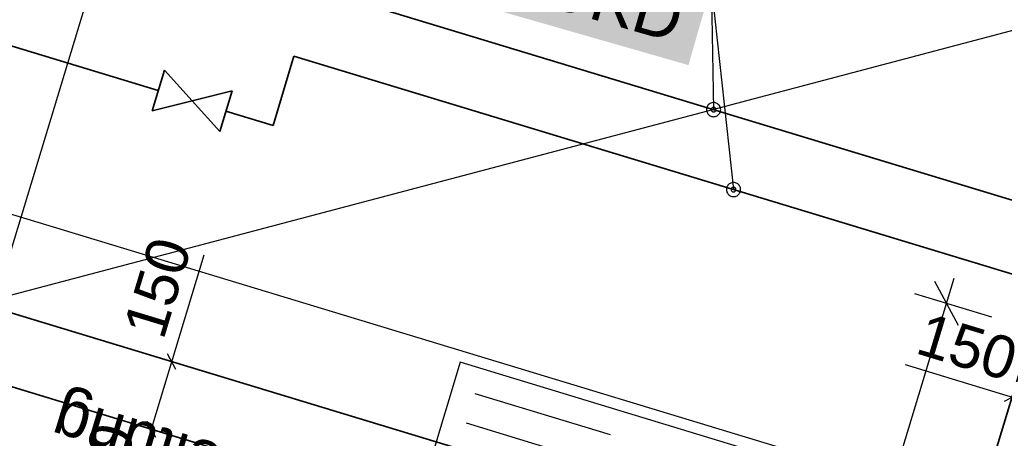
# Model space of a CAD drawing. Extents: x 199 to 1388, y 138 to 979.
# Tile 79 of 155: x 635 to 677, y 719 to 737. Entities that reach past the tile are written whole.
import ezdxf
from ezdxf.lldxf.tags import DXFTag

# ---------------------------------------------------------------- set-up
doc = ezdxf.new("R2010")
doc.units = 0
doc.layers.get('0').update_dxf_attribs({"lineweight": 25})
for name, color, linetype, lineweight, true_color in [('01AFU Allgemein Bemaßung-A07ET47HDI', 7, 'Continuous', 25, 0x848484), ('20 Bodenaufbau - Gefällelinien', 7, 'Continuous', 25, 0x848484), ('20 Möblierung-A07ET47MDI', 7, 'Continuous', 25, 0x848484), ('20 Räume Zus Beschriftung', 7, 'Continuous', 25, 0x848484), ('A-0', 7, 'Continuous', 25, 0x848484), ('H_Ruecklauf', 5, 'STRICHLINIE2', 35, 0x0000ff), ('H_Vorlauf', 1, 'Continuous', 35, 0xff0000), ('UPO_Loop2', 140, 'Continuous', 30, 0x00bfff)]:
    doc.layers.add(name, color=color, linetype=linetype, lineweight=lineweight, true_color=true_color)
doc.layers.add('H_Mass', color=7, linetype='Continuous', lineweight=25)
doc.styles.get("Standard").update_dxf_attribs({"font": 'arial.ttf'})
tags = doc.linetypes.add('STRICHLINIE2', pattern=[9.525, 6.35, -3.175]).pattern_tags.tags
tags[6:7] = [DXFTag(74, 4), DXFTag(75, 0), DXFTag(340, '0'), DXFTag(46, 0.0), DXFTag(50, 0.0), DXFTag(44, 0.0), DXFTag(45, 0.0)]
tags[4:5] = [DXFTag(74, 4), DXFTag(75, 0), DXFTag(340, '0'), DXFTag(46, 0.0), DXFTag(50, 0.0), DXFTag(44, 0.0), DXFTag(45, 0.0)]
tags = doc.linetypes.add('Öffnungslinie Tür Fenster-A07ET47JDI', pattern=[0.115, 0.075, -0.04]).pattern_tags.tags
tags[6:7] = [DXFTag(74, 4), DXFTag(75, 0), DXFTag(340, '0'), DXFTag(46, 1.0), DXFTag(50, 0.0), DXFTag(44, 0.0), DXFTag(45, 0.0)]
tags[4:5] = [DXFTag(74, 4), DXFTag(75, 0), DXFTag(340, '0'), DXFTag(46, 1.0), DXFTag(50, 0.0), DXFTag(44, 0.0), DXFTag(45, 0.0)]

# ---------------------------------------------------------------- blocks, each defined once
blk = doc.blocks.new('Referenz-A07ET47ZDI', base_point=(226.995, 158.1))
at = {"layer": '01AFU Allgemein Bemaßung-A07ET47HDI'}
for p, q in [((649.349, 775.37), (631.582, 716.809)), ((674.857, 723.701), (673.857, 725.572)), ((674.357, 724.637), (674.683, 725.713)), ((676.271, 724.056), (673.011, 725.045)), ((668.583, 705.593), (674.357, 724.637))]:
    blk.add_line(p, q, dxfattribs=at)
at = {"layer": '20 Bodenaufbau - Gefällelinien', "linetype": 'Öffnungslinie Tür Fenster-A07ET47JDI', "ltscale": 56.250004}
blk.add_line((677.538, 736.311), (618.594, 720.75), dxfattribs=at)
at = {"layer": '20 Möblierung-A07ET47MDI'}
for p, q in [((681.408, 714.244), (622.076, 732.234)), ((653.716, 722.14), (650.525, 711.613)), ((669.028, 717.498), (653.716, 722.14)), ((660.096, 719.056), (654.354, 720.797)), ((659.719, 717.812), (653.977, 719.553))]:
    blk.add_line(p, q, dxfattribs=at)
at = {"layer": 'A-0', "linetype": 'Continuous', "ltscale": 312.5}
blk.add_line((681.408, 714.244), (622.076, 732.234), dxfattribs=at)
at = {"layer": '20 Räume Zus Beschriftung', "insert": (649.854, 714.644), "char_height": 2, "attachment_point": 1, "rotation": 163.1342}
blk.add_mtext('{\\fCentury Gothic;Zubereitung}', dxfattribs=at)
blk = doc.blocks.new('Maß-A07ET4BDDI', base_point=(635.819, 718.286))
at = {"color": 0, "linetype": 'ByBlock', "lineweight": -2, "ltscale": 0.25}
for p, q in [((640.296, 718.286), (642.846, 726.694)), ((643.389, 721.591), (636.69, 723.623)), ((641.652, 721.841), (641.298, 722.502)), ((642.518, 718.72), (635.819, 720.752)), ((640.781, 718.97), (640.427, 719.631))]:
    blk.add_line(p, q, dxfattribs=at)
at = {"color": 0, "linetype": 'ByBlock', "lineweight": -2, "ltscale": 0.25, "insert": (639.389, 723.563), "char_height": 1.8, "attachment_point": 1, "rotation": 73.1319}
blk.add_mtext('{\\fArial;150}', dxfattribs=at)
blk = doc.blocks.new('Maß-A07ET4BFDI', base_point=(634.369, 713.936))
at = {"color": 0, "linetype": 'ByBlock', "lineweight": -2, "ltscale": 0.25}
for p, q in [((642.518, 718.72), (635.819, 720.752)), ((640.427, 719.631), (640.781, 718.97)), ((640.604, 719.301), (639.153, 714.516)), ((641.067, 713.936), (634.369, 715.967)), ((638.977, 714.847), (639.33, 714.185))]:
    blk.add_line(p, q, dxfattribs=at)
at = {"color": 0, "linetype": 'ByBlock', "lineweight": -2, "ltscale": 0.25, "insert": (637.001, 715.687), "char_height": 1.8, "attachment_point": 1, "rotation": 73.1319}
blk.add_mtext('{\\fArial;250}', dxfattribs=at)
blk = doc.blocks.new('Maß-A07ET4BJDI', base_point=(672.607, 715.001))
at = {"color": 0, "linetype": 'ByBlock', "lineweight": -2, "ltscale": 0.25}
for p, q in [((677.709, 722.57), (675.677, 715.872)), ((681.014, 719.478), (672.607, 722.028)), ((680.58, 721.7), (678.548, 715.001)), ((677.459, 720.833), (676.798, 720.48)), ((680.33, 719.963), (679.669, 719.609))]:
    blk.add_line(p, q, dxfattribs=at)
at = {"color": 0, "linetype": 'ByBlock', "lineweight": -2, "ltscale": 0.25, "insert": (673.491, 724.268), "char_height": 1.8, "attachment_point": 1, "rotation": 343.1299}
blk.add_mtext('{\\fArial;150}', dxfattribs=at)
blk = doc.blocks.new('Maß-A07ET4C5DI', base_point=(625.04, 716.682))
at = {"color": 0, "linetype": 'ByBlock', "lineweight": -2, "ltscale": 0.25}
for p, q in [((631.921, 739.549), (638.562, 737.337)), ((633.651, 739.253), (633.986, 738.582)), ((626.938, 718.262), (633.819, 738.917)), ((625.04, 718.894), (631.682, 716.682)), ((626.77, 718.597), (627.106, 717.927))]:
    blk.add_line(p, q, dxfattribs=at)
at = {"color": 0, "linetype": 'ByBlock', "lineweight": -2, "ltscale": 0.25, "insert": (627.28, 726.881), "char_height": 1.8, "attachment_point": 1, "rotation": 71.5759}
blk.add_mtext('{\\fArial;1090}', dxfattribs=at)

msp = doc.modelspace()

# ---------------------------------------------------------------- linework, layer by layer
at = {"layer": 'H_Mass'}
for p, q in [((664.367, 738.123), (664.469, 732.861)), ((664.367, 738.113), (665.315, 729.469)), ((664.18, 732.938), (664.172, 732.9)), ((664.192, 732.976), (664.18, 732.938)), ((664.21, 733.011), (664.192, 732.976)), ((664.231, 733.043), (664.21, 733.011)), ((664.257, 733.073), (664.231, 733.043)), ((664.287, 733.099), (664.257, 733.073)), ((664.319, 733.121), (664.287, 733.099)), ((664.355, 733.138), (664.319, 733.121)), ((664.392, 733.151), (664.355, 733.138)), ((664.43, 733.158), (664.392, 733.151)), ((664.409, 732.94), (664.399, 732.932)), ((664.419, 732.947), (664.409, 732.94)), ((664.431, 732.953), (664.419, 732.947)), ((664.469, 733.161), (664.43, 733.158)), ((664.444, 732.957), (664.431, 732.953)), ((664.456, 732.96), (664.444, 732.957)), ((664.469, 732.961), (664.456, 732.96)), ((664.509, 733.158), (664.469, 733.161)), ((664.482, 732.96), (664.469, 732.961)), ((664.495, 732.957), (664.482, 732.96)), ((664.508, 732.953), (664.495, 732.957)), ((664.519, 732.947), (664.508, 732.953)), ((664.547, 733.151), (664.509, 733.158)), ((664.53, 732.94), (664.519, 732.947)), ((664.54, 732.932), (664.53, 732.94)), ((664.584, 733.138), (664.547, 733.151)), ((664.619, 733.121), (664.584, 733.138)), ((664.652, 733.099), (664.619, 733.121)), ((664.682, 733.073), (664.652, 733.099)), ((664.707, 733.043), (664.682, 733.073)), ((664.729, 733.011), (664.707, 733.043)), ((664.747, 732.976), (664.729, 733.011)), ((664.759, 732.938), (664.747, 732.976)), ((664.767, 732.9), (664.759, 732.938)), ((664.172, 732.9), (664.169, 732.861)), ((664.169, 732.861), (664.172, 732.822)), ((664.172, 732.822), (664.18, 732.783)), ((664.18, 732.783), (664.192, 732.746)), ((664.192, 732.746), (664.21, 732.711)), ((664.21, 732.711), (664.231, 732.678)), ((664.231, 732.678), (664.257, 732.649)), ((664.257, 732.649), (664.287, 732.623)), ((664.287, 732.623), (664.319, 732.601)), ((664.319, 732.601), (664.355, 732.584)), ((664.355, 732.584), (664.392, 732.571)), ((664.37, 732.874), (664.369, 732.861)), ((664.369, 732.861), (664.37, 732.848)), ((664.373, 732.887), (664.37, 732.874)), ((664.37, 732.848), (664.373, 732.835)), ((664.377, 732.899), (664.373, 732.887)), ((664.373, 732.835), (664.377, 732.823)), ((664.383, 732.911), (664.377, 732.899)), ((664.377, 732.823), (664.383, 732.811)), ((664.39, 732.922), (664.383, 732.911)), ((664.383, 732.811), (664.39, 732.8)), ((664.399, 732.932), (664.39, 732.922)), ((664.39, 732.8), (664.399, 732.79)), ((664.392, 732.571), (664.43, 732.563)), ((664.399, 732.79), (664.409, 732.781)), ((664.409, 732.781), (664.419, 732.774)), ((664.419, 732.774), (664.431, 732.768)), ((664.43, 732.563), (664.469, 732.561)), ((664.431, 732.768), (664.444, 732.764)), ((664.444, 732.764), (664.456, 732.762)), ((664.456, 732.762), (664.469, 732.761)), ((664.469, 732.761), (664.482, 732.762)), ((664.469, 732.561), (664.509, 732.563)), ((664.482, 732.762), (664.495, 732.764)), ((664.495, 732.764), (664.508, 732.768)), ((664.508, 732.768), (664.519, 732.774)), ((664.509, 732.563), (664.547, 732.571)), ((664.519, 732.774), (664.53, 732.781)), ((664.53, 732.781), (664.54, 732.79)), ((664.549, 732.922), (664.54, 732.932)), ((664.54, 732.79), (664.549, 732.8)), ((664.547, 732.571), (664.584, 732.584)), ((664.556, 732.911), (664.549, 732.922)), ((664.549, 732.8), (664.556, 732.811)), ((664.562, 732.899), (664.556, 732.911)), ((664.556, 732.811), (664.562, 732.823)), ((664.566, 732.887), (664.562, 732.899)), ((664.562, 732.823), (664.566, 732.835)), ((664.569, 732.874), (664.566, 732.887)), ((664.566, 732.835), (664.569, 732.848)), ((664.569, 732.861), (664.569, 732.874)), ((664.569, 732.848), (664.569, 732.861)), ((664.584, 732.584), (664.619, 732.601)), ((664.619, 732.601), (664.652, 732.623)), ((664.652, 732.623), (664.682, 732.649)), ((664.682, 732.649), (664.707, 732.678)), ((664.707, 732.678), (664.729, 732.711)), ((664.729, 732.711), (664.747, 732.746)), ((664.747, 732.746), (664.759, 732.783)), ((664.759, 732.783), (664.767, 732.822)), ((664.769, 732.861), (664.767, 732.9)), ((664.767, 732.822), (664.769, 732.861)), ((665.055, 729.619), (665.037, 729.584)), ((665.077, 729.652), (665.055, 729.619)), ((665.103, 729.681), (665.077, 729.652)), ((665.132, 729.707), (665.103, 729.681)), ((665.165, 729.729), (665.132, 729.707)), ((665.2, 729.746), (665.165, 729.729)), ((665.237, 729.759), (665.2, 729.746)), ((665.275, 729.767), (665.237, 729.759)), ((665.315, 729.769), (665.275, 729.767)), ((665.354, 729.767), (665.315, 729.769)), ((665.392, 729.759), (665.354, 729.767)), ((665.429, 729.746), (665.392, 729.759)), ((665.465, 729.729), (665.429, 729.746)), ((665.497, 729.707), (665.465, 729.729)), ((665.527, 729.681), (665.497, 729.707)), ((665.553, 729.652), (665.527, 729.681)), ((665.574, 729.619), (665.553, 729.652)), ((665.592, 729.584), (665.574, 729.619)), ((665.017, 729.508), (665.015, 729.469)), ((665.015, 729.469), (665.017, 729.43)), ((665.025, 729.547), (665.017, 729.508)), ((665.017, 729.43), (665.025, 729.392)), ((665.037, 729.584), (665.025, 729.547)), ((665.025, 729.392), (665.037, 729.354)), ((665.037, 729.354), (665.055, 729.319)), ((665.055, 729.319), (665.077, 729.287)), ((665.077, 729.287), (665.103, 729.257)), ((665.103, 729.257), (665.132, 729.231)), ((665.132, 729.231), (665.165, 729.209)), ((665.165, 729.209), (665.2, 729.192)), ((665.2, 729.192), (665.237, 729.179)), ((665.218, 729.495), (665.215, 729.482)), ((665.215, 729.482), (665.215, 729.469)), ((665.215, 729.469), (665.215, 729.456)), ((665.215, 729.456), (665.218, 729.443)), ((665.222, 729.507), (665.218, 729.495)), ((665.218, 729.443), (665.222, 729.431)), ((665.228, 729.519), (665.222, 729.507)), ((665.222, 729.431), (665.228, 729.419)), ((665.235, 729.53), (665.228, 729.519)), ((665.228, 729.419), (665.235, 729.408)), ((665.244, 729.54), (665.235, 729.53)), ((665.235, 729.408), (665.244, 729.398)), ((665.237, 729.179), (665.275, 729.172)), ((665.254, 729.549), (665.244, 729.54)), ((665.244, 729.398), (665.254, 729.39)), ((665.265, 729.556), (665.254, 729.549)), ((665.254, 729.39), (665.265, 729.383)), ((665.276, 729.562), (665.265, 729.556)), ((665.265, 729.383), (665.276, 729.377)), ((665.289, 729.566), (665.276, 729.562)), ((665.276, 729.377), (665.289, 729.373)), ((665.302, 729.568), (665.289, 729.566)), ((665.289, 729.373), (665.302, 729.37)), ((665.315, 729.569), (665.302, 729.568)), ((665.302, 729.37), (665.315, 729.369)), ((665.328, 729.568), (665.315, 729.569)), ((665.315, 729.369), (665.328, 729.37)), ((665.341, 729.566), (665.328, 729.568)), ((665.328, 729.37), (665.341, 729.373)), ((665.353, 729.562), (665.341, 729.566)), ((665.341, 729.373), (665.353, 729.377)), ((665.365, 729.556), (665.353, 729.562)), ((665.353, 729.377), (665.365, 729.383)), ((665.354, 729.172), (665.392, 729.179)), ((665.376, 729.549), (665.365, 729.556)), ((665.365, 729.383), (665.376, 729.39)), ((665.385, 729.54), (665.376, 729.549)), ((665.376, 729.39), (665.385, 729.398)), ((665.394, 729.53), (665.385, 729.54)), ((665.385, 729.398), (665.394, 729.408)), ((665.392, 729.179), (665.429, 729.192)), ((665.401, 729.519), (665.394, 729.53)), ((665.394, 729.408), (665.401, 729.419)), ((665.407, 729.507), (665.401, 729.519)), ((665.401, 729.419), (665.407, 729.431)), ((665.411, 729.495), (665.407, 729.507)), ((665.407, 729.431), (665.411, 729.443)), ((665.414, 729.482), (665.411, 729.495)), ((665.411, 729.443), (665.414, 729.456)), ((665.415, 729.469), (665.414, 729.482)), ((665.414, 729.456), (665.415, 729.469)), ((665.429, 729.192), (665.465, 729.209)), ((665.465, 729.209), (665.497, 729.231)), ((665.497, 729.231), (665.527, 729.257)), ((665.527, 729.257), (665.553, 729.287)), ((665.553, 729.287), (665.574, 729.319)), ((665.574, 729.319), (665.592, 729.354)), ((665.604, 729.547), (665.592, 729.584)), ((665.592, 729.354), (665.604, 729.392)), ((665.612, 729.508), (665.604, 729.547)), ((665.604, 729.392), (665.612, 729.43)), ((665.615, 729.469), (665.612, 729.508)), ((665.612, 729.43), (665.615, 729.469)), ((665.275, 729.172), (665.315, 729.169)), ((665.315, 729.169), (665.354, 729.172))]:
    msp.add_line(p, q, dxfattribs=at)
at = {"layer": 'H_Mass', "color": 7, "true_color": 0xffffff}
for points in [[(663.402, 734.759), (664.404, 738.25), (651.226, 738.25)], [(663.402, 734.749), (664.404, 738.24), (651.226, 738.24)]]:
    msp.add_solid(points, dxfattribs=at)
at = {"layer": 'H_Ruecklauf', "ltscale": 0.35}
for p, q in [((678.494, 728.608), (645.533, 738.603)), ((681.193, 734.062), (674.547, 712.144)), ((674.547, 712.144), (630.667, 725.449))]:
    msp.add_line(p, q, dxfattribs=at)
at = {"layer": 'H_Vorlauf'}
for p, q in [((640.902, 733.669), (632.397, 736.248)), ((646.661, 735.125), (645.772, 732.193)), ((677.624, 725.737), (646.661, 735.125)), ((640.641, 732.808), (641.163, 734.531)), ((641.163, 734.531), (643.512, 731.938)), ((644.034, 733.66), (640.641, 732.808)), ((643.512, 731.938), (644.034, 733.66)), ((645.772, 732.193), (643.773, 732.799)), ((676.548, 708.403), (632.237, 721.838))]:
    msp.add_line(p, q, dxfattribs=at)

# ---------------------------------------------------------------- block references
at = {"layer": 'H_Mass', "ltscale": 0.25}
for name, p in [('Maß-A07ET4C5DI', (625.04, 716.682)), ('Maß-A07ET4BDDI', (635.819, 718.286)), ('Maß-A07ET4BJDI', (672.607, 715.001)), ('Maß-A07ET4BFDI', (634.369, 713.936))]:
    msp.add_blockref(name, p, dxfattribs=at)
at = {"layer": 'UPO_Loop2', "color": 219, "lineweight": 80, "ltscale": 4000.00006, "true_color": 0x642165}
msp.add_blockref('Referenz-A07ET47ZDI', (226.995, 158.1), dxfattribs=at)

# ---------------------------------------------------------------- texts
at = {"layer": 'H_Mass', "char_height": 2, "attachment_point": 1, "rotation": 344}
for insert in [(652.625, 740.71), (652.625, 740.7)]:
    msp.add_mtext('{\\fArial;von UKD}', dxfattribs=dict(at, insert=insert))

doc.saveas('drawing.dxf')
